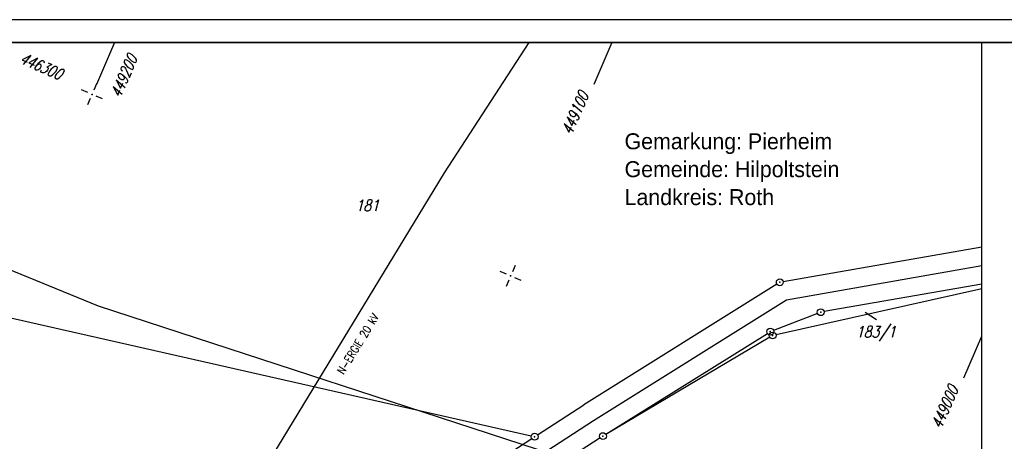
# Model space of a CAD drawing. Extents: x 0 to 1135, y 0 to 420.
# Tile 63 of 84: x 739 to 955, y 328 to 420. Entities that reach past the tile are written whole.
import ezdxf

# ---------------------------------------------------------------- set-up
doc = ezdxf.new("R2010")
doc.units = 0
doc.header["$LTSCALE"] = 2
doc.header["$MEASUREMENT"] = 0
doc.linetypes.add('AUSGEZOGEN', pattern=[0])
doc.layers.get('0').update_dxf_attribs({"color": 8, "linetype": 'AUSGEZOGEN'})
for name, color, linetype in [('FBRTOP', 8, 'AUSGEZOGEN'), ('FLSTNR', 8, 'AUSGEZOGEN'), ('GRENZL', 8, 'AUSGEZOGEN'), ('GRENZP', 8, 'AUSGEZOGEN'), ('NETZ', 250, 'AUSGEZOGEN'), ('RAHMEN', 250, 'AUSGEZOGEN'), ('SCHRIFT', 8, 'AUSGEZOGEN'), ('STROMLTG', 8, 'AUSGEZOGEN')]:
    doc.layers.add(name, color=color, linetype=linetype)
doc.styles.add('ROMANS', font='romans.shx', dxfattribs={"width": 0.8})
doc.styles.add('UNIR-H', font='unir_h.shx', dxfattribs={"width": 0.8})

# ---------------------------------------------------------------- blocks, each defined once
blk = doc.blocks.new('IKR')
at = {"color": 0}
for p, q in [((0, 1), (0, 2.5)), ((-2.5, 0), (-1, 0)), ((1, 0), (2.5, 0)), ((0, -2.5), (0, -1))]:
    blk.add_line(p, q, dxfattribs=at)
blk.add_circle((0, 0), 0.05, dxfattribs=at)
blk.add_point((0, 0), dxfattribs=at)
blk = doc.blocks.new('GST')
at = {"color": 0}
blk.add_circle((0, 0), 0.75, dxfattribs=at)
blk.add_point((0, 0), dxfattribs=at)

msp = doc.modelspace()

# ---------------------------------------------------------------- linework, layer by layer
at = {"layer": 'FBRTOP', "const_width": 0.5}
for points in [[(88.01, 187.53, 0), (104.84, 188.97, 0), (166.44, 194.27, -0.000002), (228.71, 199.62, 0.000002), (290.98, 204.97, 0.000001), (321.65, 207.61, 0.000001), (340.8, 209.25, 0.000002), (353.25, 210.32, -0.000001), (365.71, 211.39, -0.000007)], [(87.67, 191.51, 0), (104.5, 192.96, 0), (166.1, 198.25, -0.000002), (228.37, 203.61, 0.000002), (290.64, 208.96, 0.000001), (321.31, 211.59, 0.000001), (340.45, 213.24, 0.000002), (352.91, 214.31, -0.000001), (365.36, 215.38, -0.000007)], [(377.82, 216.45, 0.000001), (390.27, 217.52, 0.000044)], [(378.16, 212.46, 0.000001), (390.61, 213.53, 0.000044)]]:
    msp.add_lwpolyline(points, format="xyb", dxfattribs=at)
at = {"layer": 'FLSTNR'}
msp.add_line((924.48, 355.86), (926.97, 354.23), dxfattribs=at)
at = {"layer": 'GRENZL'}
for p, q in [((950, 370.11), (906.49, 362.53)), ((687.93, 365.76), (851.28, 328.7)), ((907.2, 358.59), (950, 366.06)), ((905.12, 362), (862.82, 335.5)), ((950, 360.99), (904.92, 350.89)), ((950, 361.96), (915.45, 355.97)), ((864.92, 332.06), (907.2, 358.59)), ((914.01, 355.57), (904.36, 351.85)), ((867.63, 329.06), (903.02, 351.18)), ((903.54, 350.34), (867.64, 329.05)), ((852.64, 328.94), (862.82, 335.5)), ((820.82, 303.63), (864.92, 332.06)), ((819.11, 307.33), (851.38, 328.13)), ((866.36, 328.26), (823.73, 300.74))]:
    msp.add_line(p, q, dxfattribs=at)
at = {"layer": 'NETZ'}
for p, q in [((759.93, 414.98), (755.95, 405.81)), ((868.95, 414.98), (864.97, 405.81)), ((949.98, 350.51), (946, 341.34))]:
    msp.add_line(p, q, dxfattribs=at)
at = {"layer": 'RAHMEN'}
for p, q in [((1135, 420), (0, 420)), ((950, 0), (950, 415))]:
    msp.add_line(p, q, dxfattribs=at)
at = {"layer": 'RAHMEN', "const_width": 0.35}
msp.add_lwpolyline([(25, 5), (1130, 5), (1130, 415), (25, 415), (25, 5)], dxfattribs=at)
at = {"layer": 'STROMLTG'}
for points in [[(616.45, 415), (640.35, 405.19), (708.58, 376.79), (756.3, 357.24), (859.75, 323.47), (920.49, 307.79), (950, 300)], [(770.39, 284.54), (832.27, 386.39), (850.78, 415)]]:
    msp.add_lwpolyline(points, dxfattribs=at)

# ---------------------------------------------------------------- block references
at = {"layer": 'GRENZP'}
for p in [(905.75, 362.4), (914.71, 355.84), (903.66, 351.58), (904.18, 350.73), (852.01, 328.54), (866.99, 328.66)]:
    msp.add_blockref('GST', p, dxfattribs=at)
at = {"layer": 'NETZ', "rotation": 156.5331}
for p in [(755, 403.62), (846.73, 363.79)]:
    msp.add_blockref('IKR', p, dxfattribs=at)

# ---------------------------------------------------------------- texts
at = {"layer": 'FLSTNR', "style": 'ROMANS', "oblique": 15, "width": 0.8}
for s, p in [('181', (812.73, 378.01)), ('183/1', (922.41, 350.29))]:
    msp.add_text(s, height=2.5, dxfattribs=at).set_placement(p)
at = {"layer": 'NETZ', "style": 'ROMANS', "oblique": 16.6, "width": 0.75}
for s, rotation, p in [('446300', 336.5331, (738.91, 410.6)), ('449200', 66.5331, (761.18, 402.69)), ('449100', 66.5331, (860.09, 394.57)), ('449000', 66.5331, (941.12, 330.1))]:
    msp.add_text(s, height=2.5, rotation=rotation, dxfattribs=at).set_placement(p)
at = {"layer": 'SCHRIFT', "style": 'UNIR-H'}
for s, p in [('Gemarkung: Pierheim', (871.72, 391.58)), ('Gemeinde: Hilpoltstein', (871.72, 385.46)), ('Landkreis: Roth', (871.72, 379.33))]:
    msp.add_text(s, height=3.5, dxfattribs=at).set_placement(p)
at = {"layer": 'STROMLTG', "style": 'ROMANS', "width": 0.8}
msp.add_text('N-ERGIE 20 kV', height=1.8, rotation=58.6255, dxfattribs=at).set_placement((810.14, 342.04))

doc.saveas('drawing.dxf')
